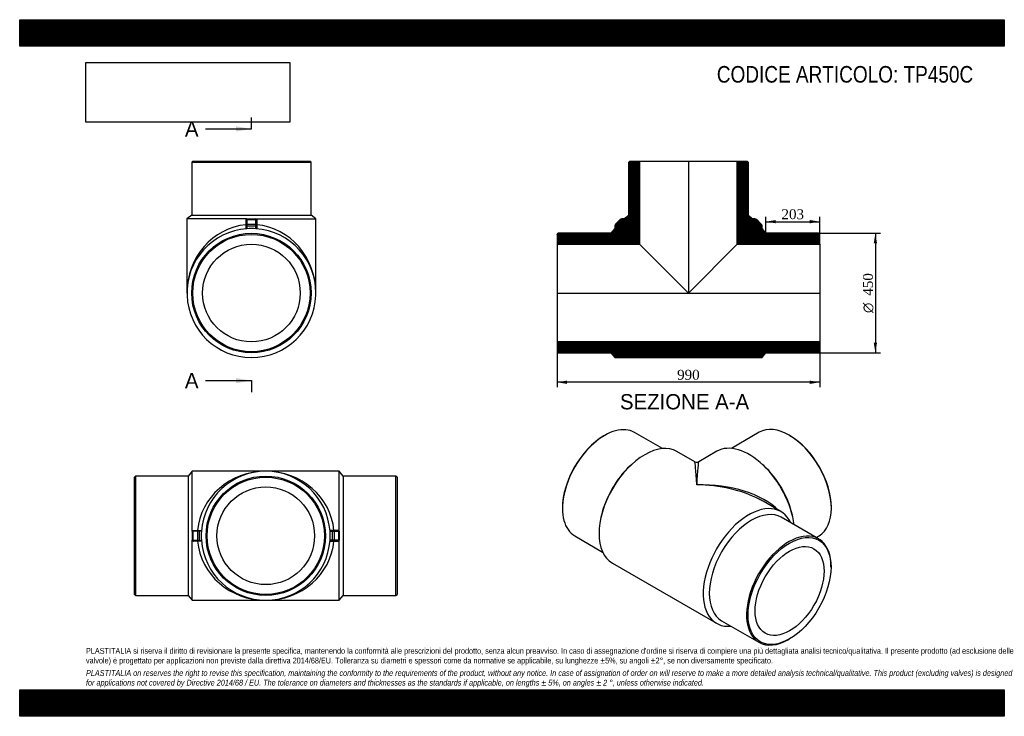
# Model space of a CAD drawing. Header units: millimetres. Extents: x 0 to 3712, y 0 to 2625.
import ezdxf
from ezdxf.enums import TextEntityAlignment as Align
from ezdxf.lldxf.tags import DXFTag

# ---------------------------------------------------------------- set-up
doc = ezdxf.new("R2010")
doc.units = ezdxf.units.MM
doc.header["$LTSCALE"] = 12.5
for name, color, linetype in [('Default', 7, 'Continuous'), ('DV3_Default', 7, 'Continuous'), ('TP450C', 7, 'Continuous')]:
    doc.layers.add(name, color=color, linetype=linetype)
doc.styles.add('SEACAD_Solid_Edge_ANSI', font='seans.ttf')
doc.styles.add('SEACAD_Solid_Edge_ANSI1_Symbols', font='semeca1.ttf')
doc.styles.add('SEACAD_Times_New_Roman', font='times.ttf')
tags = doc.linetypes.add('CENTER2', pattern=[28.575, 19.05, -3.175, 3.175, -3.175]).pattern_tags.tags
tags[10:11] = [DXFTag(74, 4), DXFTag(75, 0), DXFTag(340, '0'), DXFTag(46, 0.0), DXFTag(50, 0.0), DXFTag(44, 0.0), DXFTag(45, 0.0)]
tags[8:9] = [DXFTag(74, 4), DXFTag(75, 0), DXFTag(340, '0'), DXFTag(46, 0.0), DXFTag(50, 0.0), DXFTag(44, 0.0), DXFTag(45, 0.0)]
tags[6:7] = [DXFTag(74, 4), DXFTag(75, 0), DXFTag(340, '0'), DXFTag(46, 0.0), DXFTag(50, 0.0), DXFTag(44, 0.0), DXFTag(45, 0.0)]
tags[4:5] = [DXFTag(74, 4), DXFTag(75, 0), DXFTag(340, '0'), DXFTag(46, 0.0), DXFTag(50, 0.0), DXFTag(44, 0.0), DXFTag(45, 0.0)]
doc.dimstyles.new('ANSImm', dxfattribs={"dimtxt": 37.5, "dimasz": 37.5, "dimexe": 18.75, "dimexo": 0, "dimgap": 9.375, "dimtad": 1, "dimdsep": 46, "dimtxsty": 'SEACAD_Times_New_Roman', "dimblk1": '_SE_FILLED', "dimblk2": '_SE_FILLED', "dimsah": 1, "dimcen": 18.75, "dimazin": 0, "dimtfac": 0.85, "dimtdec": 3, "dimtofl": 0, "dimtmove": 0, "dimatfit": 3, "dimfxl": 1, "dimarcsym": 0})
picture_1 = doc.add_image_def('image1.jpg', size_in_pixel=(4302, 1260))

# ---------------------------------------------------------------- blocks, each defined once
blk = doc.blocks.new('SE')
at = {"layer": 'TP450C', "color": 7, "linetype": 'Continuous'}
for p, q in [((2205.6, 1058.3), (2202.7, 1056.7)), ((2423.1, 1008.8), (2318.1, 1069.4)), ((2788.8, 1070.3), (2683.8, 1009.6)), ((2904.2, 1057.5), (2901.3, 1059.1)), ((2545.2, 959.1), (2478, 997.9)), ((2628.9, 998.7), (2560.2, 959.1)), ((2308.1, 949.8), (2301.4, 943.7)), ((2805.5, 944.5), (2798.8, 950.6)), ((2046.5, 786), (2046.5, 782.7)), ((2870.5, 771.3), (2803.2, 810.1)), ((3060.4, 783.5), (3060.4, 786.8)), ((2193.6, 757), (2191.7, 748.2)), ((3012.4, 668.5), (2871.7, 749.8)), ((2915.2, 749), (2913.3, 757.8)), ((2093.1, 679.7), (2198.1, 619.1)), ((3002.7, 674.1), (3013.8, 680.5)), ((2235, 577), (2627.5, 350.4)), ((3059, 562.3), (3059, 565.5)), ((2646.7, 360.1), (2787.4, 278.8)), ((2899.9, 290), (2902.8, 291.6))]:
    blk.add_line(p, q, dxfattribs=at)
blk.add_arc((2552.7, 972.1), 15, 240.253, 299.4072, dxfattribs=at)
for centre, major_axis, ratio, start_param, end_param in [((2205.6, 874.6), (112.5, 194.9), 0.57735, 0, 3.141593), ((2901.3, 875.4), (-112.5, 194.9), 0.57735, 3.141593, 6.283185), ((2202.7, 876.2), (-110.5, -191.4), 0.57735, 3.926991, 5.497787), ((2904.2, 877), (110.5, -191.4), 0.57735, 0.785398, 2.356194), ((2356.5, 787.4), (-121.5, -210.4), 0.57735, 3.141593, 6.283185), ((2750.4, 788.2), (121.5, -210.4), 0.57735, 0.94533, 3.141593), ((2346.3, 793.3), (-112.5, -194.9), 0.57735, 4.212817, 5.211961), ((2552.7, 674.1), (7.6, -285), 0.025898, 2.340306, 3.125704), ((2552.7, 674.1), (-7.6, -285), 0.025898, 3.157481, 3.94288), ((2760.6, 794.2), (-112.5, 194.9), 0.57735, 4.212817, 5.211961), ((2552.7, 674.1), (354.2, 8.9), 0.559821, 0.494269, 1.5567), ((2552.7, 674.1), (354.2, -8.9), 0.559821, 0.857569, 1.584892), ((2552.7, 674.1), (354.2, -8.9), 0.559821, 0.799494, 0.857569), ((2749, 560.8), (-121.5, -210.4), 0.57735, 2.754276, 6.670502), ((2759.2, 554.9), (-112.5, -194.9), 0.57735, 3.141593, 6.283185), ((2899.9, 473.7), (-112.5, -194.9), 0.57735, 2.356194, 6.283185), ((2899.9, 473.7), (-112.5, -194.9), 0.57735, 0, 0.785398)]:
    blk.add_ellipse(centre, major_axis=major_axis, ratio=ratio, start_param=start_param, end_param=end_param, dxfattribs=at)
for major_axis in [(110.5, 191.4), (-92, -159.4)]:
    blk.add_ellipse((2902.8, 472.1), major_axis=major_axis, ratio=0.57735, dxfattribs=at)
blk = doc.blocks.new('SE1')
at = {"layer": 'TP450C', "color": 7, "linetype": 'Continuous'}
for p, q in [((652.7, 2092), (648.7, 2088)), ((648.7, 2088), (1098.7, 2088)), ((648.7, 2088), (648.7, 1889)), ((652.7, 2092), (1094.7, 2092)), ((1098.7, 2088), (1094.7, 2092)), ((1098.7, 1889), (1098.7, 2088)), ((648.7, 1889), (630.7, 1874.5)), ((856.7, 1874.5), (630.7, 1874.5)), ((630.7, 1874.5), (630.7, 1595)), ((648.7, 1889), (1098.7, 1889)), ((853.7, 1869.4), (853.7, 1871.5)), ((853.7, 1852.8), (853.7, 1869.4)), ((856.7, 1874.5), (890.7, 1874.5)), ((856.7, 1874.5), (856.7, 1871.5)), ((856.7, 1871.5), (890.7, 1871.5)), ((856.7, 1871.5), (856.7, 1854.9)), ((890.7, 1871.5), (890.7, 1874.5)), ((890.7, 1874.5), (1116.7, 1874.5)), ((890.7, 1854.9), (890.7, 1871.5)), ((893.7, 1871.5), (893.7, 1869.4)), ((893.7, 1869.4), (893.7, 1852.8)), ((1116.7, 1874.5), (1098.7, 1889)), ((1116.7, 1595), (1116.7, 1874.5)), ((853.7, 1847.8), (853.7, 1852.8)), ((853.7, 1837.1), (853.7, 1847.8)), ((853.7, 1847.8), (856.7, 1847.8)), ((856.7, 1854.9), (890.7, 1854.9)), ((856.7, 1854.9), (856.7, 1847.8)), ((856.7, 1847.8), (890.7, 1847.8)), ((856.7, 1847.8), (856.7, 1837.4)), ((890.7, 1847.8), (890.7, 1854.9)), ((890.7, 1837.4), (890.7, 1847.8)), ((890.7, 1847.8), (893.7, 1847.8)), ((893.7, 1852.8), (893.7, 1847.8)), ((893.7, 1847.8), (893.7, 1837.1))]:
    blk.add_line(p, q, dxfattribs=at)
for radius in [225, 221, 184.1]:
    blk.add_circle((873.7, 1595), radius, dxfattribs=at)
for centre, radius, start, end in [((856.7, 1871.5), 3, 90, 180), ((890.7, 1871.5), 3, 0, 90), ((873.7, 1595), 243, 94.0116, 85.9884), ((873.7, 1595), 243, 85.9884, 94.0116)]:
    blk.add_arc(centre, radius, start, end, dxfattribs=at)
for centre, major_axis, ratio, start_param, end_param in [((856.7, 1869.4), (-3, 0), 0.707107, 4.712389, 6.283185), ((890.7, 1869.4), (-3, 0), 0.707107, 3.141593, 4.712389), ((873.7, 1595), (0, -258), 0.94186, 3.22399, 4.712389), ((856.7, 1852.8), (-3, 0), 0.707107, 4.712389, 6.283185), ((890.7, 1852.8), (-3, 0), 0.707107, 3.141593, 4.712389), ((873.7, 1595), (0, 258), 0.94186, 4.712389, 6.200788)]:
    blk.add_ellipse(centre, major_axis=major_axis, ratio=ratio, start_param=start_param, end_param=end_param, dxfattribs=at)
blk = doc.blocks.new('SE3')
at = {"color": 7, "linetype": 'Continuous', "style": 'SEACAD_Solid_Edge_ANSI'}
blk.add_text('A', height=57.5, dxfattribs=at).set_placement((623, 2242.2), align=Align.TOP_LEFT)
blk = doc.blocks.new('SE4')
at = {"color": 7, "linetype": 'Continuous', "style": 'SEACAD_Solid_Edge_ANSI'}
blk.add_text('A', height=57.5, dxfattribs=at).set_placement((623, 1293.7), align=Align.TOP_LEFT)
blk = doc.blocks.new('SEANNOT_GROUP')
at = {"linetype": 'Continuous'}
blk.add_hatch(color=7, dxfattribs=at).paths.add_polyline_path([(816.2, 2203.8), (873.7, 2213.4), (816.2, 2223)])
at = {"color": 7, "linetype": 'Continuous'}
blk.add_lwpolyline([(701.2, 2213.4), (873.7, 2213.4)], dxfattribs=at)
blk = doc.blocks.new('SEANNOT_GROUP1')
at = {"linetype": 'Continuous'}
blk.add_hatch(color=7, dxfattribs=at).paths.add_polyline_path([(816.2, 1255.4), (873.7, 1265), (816.2, 1274.6)])
at = {"color": 7, "linetype": 'Continuous'}
blk.add_lwpolyline([(701.2, 1265), (873.7, 1265)], dxfattribs=at)
blk = doc.blocks.new('SE2')
at = {"layer": 'Default', "color": 7, "linetype": 'CENTER2'}
for p, q in [((873.7, 2213.4), (873.7, 2256.6)), ((873.7, 1265), (873.7, 1221.9))]:
    blk.add_line(p, q, dxfattribs=at)
at = {"layer": 'Default', "color": 7, "linetype": 'CENTER2', "const_width": 0.0001}
blk.add_lwpolyline([(873.7, 2213.4), (873.7, 1265)], dxfattribs=at)
at = {"layer": 'Default'}
for name in ['SE3', 'SEANNOT_GROUP', 'SE4', 'SEANNOT_GROUP1']:
    blk.add_blockref(name, (0, 0), dxfattribs=at)
blk = doc.blocks.new('SE5')
at = {"layer": 'TP450C', "linetype": 'Continuous'}
h = blk.add_hatch(dxfattribs=at)
h.set_pattern_fill('LINE', scale=0.629921, angle=45, style=0)
edge = h.paths.add_edge_path()
edge.add_line((2026.5, 1816), (2026.5, 1779.1))
edge.add_line((2026.5, 1779.1), (2337.4, 1779.1))
edge.add_line((2337.4, 1779.1), (2337.4, 2092))
edge.add_line((2337.4, 2092), (2300.5, 2092))
edge.add_line((2300.5, 2092), (2296.5, 2088))
edge.add_line((2296.5, 2088), (2296.5, 1889))
edge.add_line((2296.5, 1889), (2278.5, 1874.5))
edge.add_line((2278.5, 1874.5), (2270.6, 1874.5))
edge.add_arc((2270.6, 1864.5), 10, 90, 135)
edge.add_line((2263.5, 1871.5), (2246.9, 1854.9))
edge.add_arc((2254, 1847.8), 10, 135, 180)
edge.add_line((2244, 1847.8), (2244, 1838))
edge.add_line((2244, 1838), (2229.5, 1820))
edge.add_line((2229.5, 1820), (2030.5, 1820))
edge.add_line((2030.5, 1820), (2026.5, 1816))
h = blk.add_hatch(dxfattribs=at)
h.set_pattern_fill('LINE', scale=0.629921, angle=45, style=0)
edge = h.paths.add_edge_path()
edge.add_line((2746.5, 2088), (2742.5, 2092))
edge.add_line((2742.5, 2092), (2705.6, 2092))
edge.add_line((2705.6, 2092), (2705.6, 1779.1))
edge.add_line((2705.6, 1779.1), (3016.5, 1779.1))
edge.add_line((3016.5, 1779.1), (3016.5, 1816))
edge.add_line((3016.5, 1816), (3012.5, 1820))
edge.add_line((3012.5, 1820), (2813.5, 1820))
edge.add_line((2813.5, 1820), (2799, 1838))
edge.add_line((2799, 1838), (2799, 1847.8))
edge.add_arc((2789, 1847.8), 10, 0, 45)
edge.add_line((2796, 1854.9), (2779.4, 1871.5))
edge.add_arc((2772.3, 1864.5), 10, 45, 90)
edge.add_line((2772.3, 1874.5), (2764.5, 1874.5))
edge.add_line((2764.5, 1874.5), (2746.5, 1889))
edge.add_line((2746.5, 1889), (2746.5, 2088))
h = blk.add_hatch(dxfattribs=at)
h.set_pattern_fill('LINE', scale=0.629921, angle=45, style=0)
h.paths.add_polyline_path([(3016.5, 1374), (3016.5, 1410.9), (2026.5, 1410.9), (2026.5, 1374), (2030.5, 1370), (2229.5, 1370), (2244, 1352), (2799, 1352), (2813.5, 1370), (3012.5, 1370)])
at = {"layer": 'DV3_Default', "color": 7, "linetype": 'CENTER2'}
for p, q in [((2521.5, 2093.7), (2521.5, 1593.2)), ((2024.7, 1595), (3018.2, 1595))]:
    blk.add_line(p, q, dxfattribs=at)
at = {"layer": 'TP450C', "color": 7, "linetype": 'Continuous'}
for p, q in [((2296.5, 2088), (2300.5, 2092)), ((2296.5, 1889), (2296.5, 2088)), ((2300.5, 2092), (2337.4, 2092)), ((2337.4, 2092), (2705.6, 2092)), ((2337.4, 2092), (2337.4, 1779.1)), ((2705.6, 2092), (2742.5, 2092)), ((2705.6, 1779.1), (2705.6, 2092)), ((2742.5, 2092), (2746.5, 2088)), ((2746.5, 2088), (2746.5, 1889)), ((2263.5, 1871.5), (2246.9, 1854.9)), ((2278.5, 1874.5), (2270.6, 1874.5)), ((2278.5, 1874.5), (2296.5, 1889)), ((2746.5, 1889), (2764.5, 1874.5)), ((2772.3, 1874.5), (2764.5, 1874.5)), ((2796, 1854.9), (2779.4, 1871.5)), ((2026.5, 1816), (2030.5, 1820)), ((2229.5, 1820), (2030.5, 1820)), ((2244, 1838), (2229.5, 1820)), ((2244, 1847.8), (2244, 1838)), ((2799, 1838), (2799, 1847.8)), ((2813.5, 1820), (2799, 1838)), ((3012.5, 1820), (2813.5, 1820)), ((3012.5, 1820), (3016.5, 1816)), ((2026.5, 1816), (2026.5, 1779.1)), ((3016.5, 1779.1), (3016.5, 1816)), ((2026.5, 1779.1), (2026.5, 1410.9)), ((2026.5, 1779.1), (2337.4, 1779.1)), ((2337.4, 1779.1), (2521.5, 1595)), ((2521.5, 1595), (2705.6, 1779.1)), ((2705.6, 1779.1), (3016.5, 1779.1)), ((3016.5, 1779.1), (3016.5, 1410.9)), ((3016.5, 1410.9), (2026.5, 1410.9)), ((2026.5, 1410.9), (2026.5, 1374)), ((3016.5, 1374), (3016.5, 1410.9)), ((2030.5, 1370), (2026.5, 1374)), ((3016.5, 1374), (3012.5, 1370)), ((2030.5, 1370), (2229.5, 1370)), ((2229.5, 1370), (2244, 1352)), ((2244, 1352), (2799, 1352)), ((2799, 1352), (2813.5, 1370)), ((2813.5, 1370), (3012.5, 1370))]:
    blk.add_line(p, q, dxfattribs=at)
for centre, start, end in [((2270.6, 1864.5), 90, 135), ((2772.3, 1864.5), 45, 90), ((2254, 1847.8), 135, 180), ((2789, 1847.8), 0, 45)]:
    blk.add_arc(centre, 10, start, end, dxfattribs=at)
blk = doc.blocks.new('GDimGGroup')
at = {"layer": 'Default', "linetype": 'Continuous'}
for points in [[(3232.7, 1782.5), (3226.5, 1820), (3220.2, 1782.5)], [(3232.7, 1407.5), (3220.2, 1407.5), (3226.5, 1370)]]:
    blk.add_hatch(color=7, dxfattribs=at).paths.add_polyline_path(points)
at = {"layer": 'Default', "color": 7, "linetype": 'Continuous'}
for p, q in [((3012.5, 1820), (3245.2, 1820)), ((3226.5, 1820), (3226.5, 1370)), ((3012.5, 1370), (3245.2, 1370))]:
    blk.add_line(p, q, dxfattribs=at)
for s, style, p in [('450', 'SEACAD_Times_New_Roman', (3179.6, 1584.9)), ('O', 'SEACAD_Solid_Edge_ANSI1_Symbols', (3179.6, 1519.7))]:
    blk.add_text(s, height=37.5, rotation=90, dxfattribs=dict(at, style=style)).set_placement(p, align=Align.TOP_LEFT)
blk = doc.blocks.new('DMBLK5')
at = {"layer": 'Default', "linetype": 'Continuous'}
for points in [[(2064, 1252.5), (2064, 1265), (2026.5, 1258.8)], [(2979, 1252.5), (3016.5, 1258.8), (2979, 1265)]]:
    blk.add_hatch(color=7, dxfattribs=at).paths.add_polyline_path(points)
at = {"layer": 'Default', "color": 7, "linetype": 'Continuous'}
for p, q in [((2026.5, 1595), (2026.5, 1240)), ((3016.5, 1595), (3016.5, 1240)), ((3016.5, 1258.8), (2026.5, 1258.8))]:
    blk.add_line(p, q, dxfattribs=at)
at = {"layer": 'Default', "color": 7, "linetype": 'Continuous', "style": 'SEACAD_Times_New_Roman'}
blk.add_text('990', height=37.5, dxfattribs=at).set_placement((2478.8, 1305.7), align=Align.TOP_LEFT)
blk = doc.blocks.new('_SE_FILLED')
at = {"color": 0}
blk.add_line((0, 0), (-1, 0), dxfattribs=at)
blk.add_solid([(0, 0), (-1, -0.1665), (-1, 0.1665), (0, 0)], dxfattribs=at)
blk = doc.blocks.new('DMBLK6')
at = {"layer": 'Default', "linetype": 'Continuous'}
for points in [[(2851, 1870.2), (2813.5, 1863.9), (2851, 1857.7)], [(2979, 1870.2), (2979, 1857.7), (3016.5, 1863.9)]]:
    blk.add_hatch(color=7, dxfattribs=at).paths.add_polyline_path(points)
at = {"layer": 'Default', "color": 7, "linetype": 'Continuous'}
for p, q in [((2813.5, 1820), (2813.5, 1882.7)), ((2813.5, 1863.9), (3016.5, 1863.9)), ((3016.5, 1816), (3016.5, 1882.7))]:
    blk.add_line(p, q, dxfattribs=at)
at = {"layer": 'Default', "color": 7, "linetype": 'Continuous', "style": 'SEACAD_Times_New_Roman'}
blk.add_text('203', height=37.5, dxfattribs=at).set_placement((2872.3, 1910.8), align=Align.TOP_LEFT)
blk = doc.blocks.new('SE6')
at = {"layer": 'TP450C', "color": 7, "linetype": 'Continuous'}
for p, q in [((436.7, 905.2), (432.7, 901.2)), ((432.7, 459.2), (432.7, 901.2)), ((436.7, 905.2), (436.7, 455.2)), ((635.7, 905.2), (436.7, 905.2)), ((650.2, 923.2), (635.7, 905.2)), ((635.7, 905.2), (635.7, 455.2)), ((650.2, 697.2), (650.2, 923.2)), ((927.7, 923.2), (650.2, 923.2)), ((1205.2, 923.2), (927.7, 923.2)), ((1205.2, 697.2), (1205.2, 923.2)), ((1219.7, 905.2), (1205.2, 923.2)), ((1219.7, 905.2), (1219.7, 455.2)), ((1418.7, 905.2), (1219.7, 905.2)), ((1418.7, 455.2), (1418.7, 905.2)), ((1422.7, 901.2), (1418.7, 905.2)), ((1422.7, 901.2), (1422.7, 459.2)), ((650.2, 697.2), (650.2, 663.2)), ((653.2, 697.2), (650.2, 697.2)), ((653.2, 700.2), (655.3, 700.2)), ((653.2, 697.2), (653.2, 663.2)), ((669.8, 697.2), (653.2, 697.2)), ((655.3, 700.2), (671.9, 700.2)), ((669.8, 697.2), (669.8, 663.2)), ((676.9, 697.2), (669.8, 697.2)), ((671.9, 700.2), (676.9, 700.2)), ((676.9, 700.2), (685.6, 700.2)), ((676.9, 700.2), (676.9, 697.2)), ((676.9, 697.2), (676.9, 663.2)), ((685.3, 697.2), (676.9, 697.2)), ((1178.6, 700.2), (1169.9, 700.2)), ((1170.1, 697.2), (1178.6, 697.2)), ((1178.6, 700.2), (1178.6, 697.2)), ((1183.6, 700.2), (1178.6, 700.2)), ((1178.6, 697.2), (1185.7, 697.2)), ((1178.6, 697.2), (1178.6, 663.2)), ((1200.2, 700.2), (1183.6, 700.2)), ((1185.7, 697.2), (1202.3, 697.2)), ((1185.7, 697.2), (1185.7, 663.2)), ((1202.2, 700.2), (1200.2, 700.2)), ((1202.3, 697.2), (1205.2, 697.2)), ((1202.3, 697.2), (1202.3, 663.2)), ((1205.2, 697.2), (1205.2, 663.2)), ((650.2, 437.2), (650.2, 663.2)), ((650.2, 663.2), (653.2, 663.2)), ((653.2, 663.2), (669.8, 663.2)), ((655.3, 660.2), (653.2, 660.2)), ((671.9, 660.2), (655.3, 660.2)), ((669.8, 663.2), (676.9, 663.2)), ((676.9, 660.2), (671.9, 660.2)), ((676.9, 663.2), (685.3, 663.2)), ((676.9, 663.2), (676.9, 660.2)), ((685.6, 660.2), (676.9, 660.2)), ((1169.9, 660.2), (1178.6, 660.2)), ((1178.6, 663.2), (1170.1, 663.2)), ((1178.6, 663.2), (1178.6, 660.2)), ((1185.7, 663.2), (1178.6, 663.2)), ((1178.6, 660.2), (1183.6, 660.2)), ((1183.6, 660.2), (1200.2, 660.2)), ((1202.3, 663.2), (1185.7, 663.2)), ((1200.2, 660.2), (1202.2, 660.2)), ((1205.2, 663.2), (1202.3, 663.2)), ((1205.2, 437.2), (1205.2, 663.2)), ((432.7, 459.2), (436.7, 455.2)), ((436.7, 455.2), (635.7, 455.2)), ((635.7, 455.2), (650.2, 437.2)), ((1205.2, 437.2), (1219.7, 455.2)), ((1219.7, 455.2), (1418.7, 455.2)), ((1418.7, 455.2), (1422.7, 459.2)), ((650.2, 437.2), (927.7, 437.2)), ((927.7, 437.2), (1205.2, 437.2))]:
    blk.add_line(p, q, dxfattribs=at)
for radius in [225, 221, 184.1]:
    blk.add_circle((927.7, 680.2), radius, dxfattribs=at)
for centre, radius, start, end in [((927.7, 680.2), 243, 4.0116, 175.9884), ((653.2, 697.2), 3, 90, 180), ((927.7, 680.2), 243, 175.9884, 184.0116), ((927.7, 680.2), 243, 355.9884, 4.0116), ((1202.2, 697.2), 3, 0, 90), ((653.2, 663.2), 3, 180, 270), ((927.7, 680.2), 243, 184.0116, 355.9884), ((1202.2, 663.2), 3, 270, 0)]:
    blk.add_arc(centre, radius, start, end, dxfattribs=at)
for centre, major_axis, ratio, start_param, end_param in [((927.7, 680.2), (-258, 0), 0.94186, 4.712389, 6.200788), ((927.7, 680.2), (258, 0), 0.94186, 0.082398, 1.570796), ((655.3, 697.2), (0, 3), 0.707107, 0, 1.570796), ((671.9, 697.2), (0, 3), 0.707107, 0, 1.570796), ((1183.6, 697.2), (0, 3), 0.707107, 4.712389, 6.283185), ((1200.2, 697.2), (0, 3), 0.707107, 4.712389, 6.283185), ((655.3, 663.2), (0, 3), 0.707107, 1.570796, 3.141593), ((671.9, 663.2), (0, 3), 0.707107, 1.570796, 3.141593), ((927.7, 680.2), (258, 0), 0.94186, 3.22399, 4.712389), ((927.7, 680.2), (258, 0), 0.94186, 4.712389, 6.200788), ((1183.6, 663.2), (0, 3), 0.707107, 3.141593, 4.712389), ((1200.2, 663.2), (0, 3), 0.707107, 3.141593, 4.712389)]:
    blk.add_ellipse(centre, major_axis=major_axis, ratio=ratio, start_param=start_param, end_param=end_param, dxfattribs=at)

msp = doc.modelspace()

# ---------------------------------------------------------------- hatches: boundary and pattern name
at = {"layer": 'Default', "linetype": 'Continuous'}
h = msp.add_hatch(dxfattribs=at)
h.set_pattern_fill('LINE', scale=0.629921, angle=45, style=0)
h.paths.add_polyline_path([(3712.5, 2525), (3712.5, 2625), (0, 2625), (0, 2525)])
for points in [[(3712.5, 2525), (3712.5, 2625), (0, 2625), (0, 2525)], [(3712.5, 0), (3712.5, 100), (0, 100), (0, 0)]]:
    msp.add_hatch(color=7, dxfattribs=at).paths.add_polyline_path(points)
h = msp.add_hatch(dxfattribs=at)
h.set_pattern_fill('LINE', scale=0.629921, angle=45, style=0)
h.paths.add_polyline_path([(3712.5, 0), (3712.5, 100), (0, 100), (0, 0)])

# ---------------------------------------------------------------- linework, layer by layer
at = {"layer": 'Default', "color": 7, "linetype": 'Continuous'}
for p, q in [((0, 2625), (3712.5, 2625)), ((0, 2525), (0, 2625)), ((3712.5, 2625), (3712.5, 2525)), ((3712.5, 2525), (0, 2525)), ((0, 100), (3712.5, 100)), ((0, 0), (0, 100)), ((3712.5, 100), (3712.5, 0)), ((3712.5, 0), (0, 0))]:
    msp.add_line(p, q, dxfattribs=at)

# ---------------------------------------------------------------- block references
at = {"layer": 'Default'}
for name in ['SE2', 'SE1', 'SE5', 'GDimGGroup', 'SE', 'SE6']:
    msp.add_blockref(name, (0, 0), dxfattribs=at)

# ---------------------------------------------------------------- texts
at = {"layer": 'Default', "color": 7, "linetype": 'Continuous', "style": 'SEACAD_Solid_Edge_ANSI'}
msp.add_text('SEZIONE A-A', height=57.5, dxfattribs=at).set_placement((2263.252, 1214.113), align=Align.TOP_LEFT)
at = {"layer": 'Default', "attachment_point": 1}
for s, insert, char_height, width in [('{\\fArial Narrow|b0||i0||c0|p34;\\C7;\\H62.5;\\W1.;CODICE ARTICOLO: TP450C}', (2628.577, 2450.419), 62.5, 1038.37232), ("{\\fArial Narrow|b0||i0||c0|p34;\\C7;\\H21.875;\\W1.;PLASTITALIA si riserva il diritto di revisionare la presente specifica, mantenendo la conformità alle prescrizioni del prodotto, senza alcun preavviso. In caso di assegnazione d'ordine si riserva di compiere una più dettagliata analisi tecnico/qualitativa. Il presente prodotto (ad esclusione delle \\P}{\\fArial Narrow|b0||i0||c0|p34;\\C7;\\H21.875;\\W1.;valvole) è progettato per applicazioni non previste dalla direttiva 2014/68/EU. Tolleranza su diametri e spessori come da normative se applicabile, su lunghezze ±5%, su angoli ±2°, se non diversamente specificato.\\P}{\\fArial Narrow|b0||i0||c0|p34;\\C7;\\H6.25;\\W1.;   \\P}{\\fArial Narrow|b0||i1||c0|p34;\\C7;\\H21.875;\\W1.;PLASTITALIA on reserves the right to revise this specification, maintaining the conformity to the requirements of the product, without any notice. In case of assignation of order on will reserve to make a more detailed analysis technical/qualitative. This product (excluding valves) is designed \\P}{\\fArial Narrow|b0||i1||c0|p34;\\C7;\\H21.875;\\W1.;for applications not covered by Directive 2014/68 / EU. The tolerance on diameters and thicknesses as the standards if applicable, on lengths ± 5%, on angles ± 2 °, unless otherwise indicated.\\P}", (250, 257.53), 21.875, 3212.5)]:
    msp.add_mtext(s, dxfattribs=dict(at, insert=insert, char_height=char_height, width=width))

# ---------------------------------------------------------------- dimensions: what is measured, and where the dimension line sits
at = {"layer": 'Default', "color": 7, "linetype": 'Continuous'}
dim = msp.add_linear_dim(base=(3016.452, 1863.935), p1=(2813.452, 1819.964), p2=(3016.452, 1815.964), text='\\A1;<>', dimstyle='ANSImm', dxfattribs=at)
dim.commit()
dim.dimension.update_dxf_attribs({"geometry": 'DMBLK6', "text_midpoint": (2914.952, 1863.935), "dimtype": 160})
dim = msp.add_linear_dim(base=(3016.452, 1258.787), p1=(3016.452, 1594.964), p2=(2026.452, 1594.964), angle=180, text='\\A1;<>', dimstyle='ANSImm', dxfattribs=at)
dim.commit()
dim.dimension.update_dxf_attribs({"geometry": 'DMBLK5', "text_midpoint": (2521.452, 1258.787), "dimtype": 161})

# ---------------------------------------------------------------- pictures from other files: only their frames are drawn
image = msp.add_image(picture_1, insert=(250, 2238.79), size_in_units=(768.214, 225))
image.dxf.flags = 7

doc.saveas('drawing.dxf')
